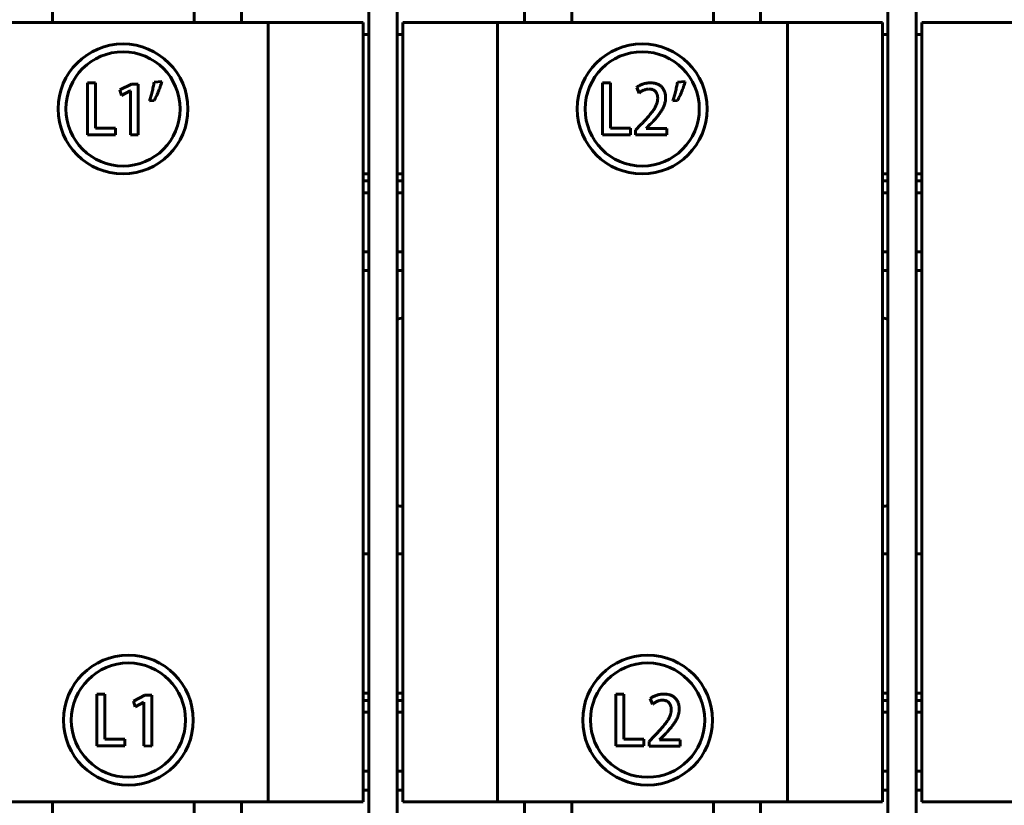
# Model space of a CAD drawing. Header units: millimetres. Extents: x 0 to 297, y 0 to 420.
# Tile 5 of 13: x 104 to 188, y 114 to 180. Entities that reach past the tile are written whole.
import ezdxf

# ---------------------------------------------------------------- set-up
doc = ezdxf.new("R2010")
doc.units = ezdxf.units.MM
doc.linetypes.add('K5LT_BASIC', pattern=[0])
doc.linetypes.add('K5LT_THIN', pattern=[0])
doc.layers.add('Системный слой', color=7, linetype='Continuous')
doc.styles.add('KDIMTEXTSTYLE', font='GOST_AU.SHX', dxfattribs={"width": 0.96, "oblique": 15, "height": 5})
doc.dimstyles.new('KDIMSTYLE (0.20)', dxfattribs={"dimtxt": 5, "dimasz": 1, "dimexe": 2, "dimexo": 0, "dimgap": 1, "dimtad": 1, "dimlfac": 5, "dimtxsty": 'KDIMTEXTSTYLE', "dimsah": 1, "dimcen": 0, "dimdle": 1, "dimadec": 0, "dimazin": 0, "dimtfac": 0.667, "dimtmove": 0, "dimatfit": 3, "dimfxl": 1, "dimtvp": 1, "dimtolj": 1, "dimtzin": 0, "dimarcsym": 0})

# ---------------------------------------------------------------- blocks, each defined once
blk = doc.blocks.new('U17')
at = {"layer": 'Системный слой', "color": 150, "linetype": 'K5LT_BASIC', "lineweight": 60, "true_color": 0x0080ff}
for p, q in [((133.604, 122.432), (134.083, 122.432)), ((136.483, 122.432), (136.961, 122.432)), ((177.604, 122.432), (178.083, 122.432)), ((180.483, 122.432), (180.961, 122.432))]:
    blk.add_line(p, q, dxfattribs=at)
blk = doc.blocks.new('U18')
at = {"layer": 'Системный слой', "color": 150, "linetype": 'K5LT_BASIC', "lineweight": 60, "true_color": 0x0080ff}
for p, q in [((134.083, 123.032), (133.604, 123.032)), ((136.961, 123.032), (136.483, 123.032)), ((178.083, 123.032), (177.604, 123.032)), ((180.961, 123.032), (180.483, 123.032))]:
    blk.add_line(p, q, dxfattribs=at)
blk = doc.blocks.new('U24')
at = {"layer": 'Системный слой', "color": 150, "linetype": 'K5LT_BASIC', "lineweight": 60, "true_color": 0x0080ff}
for p, q in [((134.083, 116.432), (133.604, 116.432)), ((136.961, 116.432), (136.483, 116.432))]:
    blk.add_line(p, q, dxfattribs=at)
blk = doc.blocks.new('U25')
at = {"layer": 'Системный слой', "color": 150, "linetype": 'K5LT_BASIC', "lineweight": 60, "true_color": 0x0080ff}
for p, q in [((134.083, 121.432), (133.604, 121.432)), ((136.961, 121.432), (136.483, 121.432))]:
    blk.add_line(p, q, dxfattribs=at)
blk = doc.blocks.new('U26')
at = {"layer": 'Системный слой', "color": 150, "linetype": 'K5LT_BASIC', "lineweight": 60, "true_color": 0x0080ff}
for p, q in [((133.604, 116.432), (134.083, 116.432)), ((136.483, 116.432), (136.961, 116.432))]:
    blk.add_line(p, q, dxfattribs=at)
blk = doc.blocks.new('U32')
at = {"layer": 'Системный слой', "color": 150, "linetype": 'K5LT_BASIC', "lineweight": 60, "true_color": 0x0080ff}
for p, q in [((178.083, 116.432), (177.604, 116.432)), ((180.961, 116.432), (180.483, 116.432))]:
    blk.add_line(p, q, dxfattribs=at)
blk = doc.blocks.new('U33')
at = {"layer": 'Системный слой', "color": 150, "linetype": 'K5LT_BASIC', "lineweight": 60, "true_color": 0x0080ff}
for p, q in [((177.604, 116.432), (178.083, 116.432)), ((180.483, 116.432), (180.961, 116.432))]:
    blk.add_line(p, q, dxfattribs=at)
blk = doc.blocks.new('U34')
at = {"layer": 'Системный слой', "color": 150, "linetype": 'K5LT_BASIC', "lineweight": 60, "true_color": 0x0080ff}
for p, q in [((178.083, 121.432), (177.604, 121.432)), ((180.961, 121.432), (180.483, 121.432))]:
    blk.add_line(p, q, dxfattribs=at)
blk = doc.blocks.new('U37')
at = {"layer": 'Системный слой', "color": 150, "linetype": 'K5LT_BASIC', "lineweight": 60, "true_color": 0x0080ff}
for p, q in [((133.604, 166.432), (134.083, 166.432)), ((136.483, 166.432), (136.961, 166.432)), ((177.604, 166.432), (178.083, 166.432)), ((180.483, 166.432), (180.961, 166.432))]:
    blk.add_line(p, q, dxfattribs=at)
blk = doc.blocks.new('U38')
at = {"layer": 'Системный слой', "color": 150, "linetype": 'K5LT_BASIC', "lineweight": 60, "true_color": 0x0080ff}
for p, q in [((134.083, 167.032), (133.604, 167.032)), ((136.961, 167.032), (136.483, 167.032)), ((178.083, 167.032), (177.604, 167.032)), ((180.961, 167.032), (180.483, 167.032))]:
    blk.add_line(p, q, dxfattribs=at)
blk = doc.blocks.new('U39')
at = {"layer": 'Системный слой', "color": 150, "linetype": 'K5LT_BASIC', "lineweight": 60, "true_color": 0x0080ff}
for p, q in [((134.083, 160.432), (133.604, 160.432)), ((136.961, 160.432), (136.483, 160.432))]:
    blk.add_line(p, q, dxfattribs=at)
blk = doc.blocks.new('U40')
at = {"layer": 'Системный слой', "color": 150, "linetype": 'K5LT_BASIC', "lineweight": 60, "true_color": 0x0080ff}
for p, q in [((133.604, 160.432), (134.083, 160.432)), ((136.483, 160.432), (136.961, 160.432))]:
    blk.add_line(p, q, dxfattribs=at)
blk = doc.blocks.new('U41')
at = {"layer": 'Системный слой', "color": 150, "linetype": 'K5LT_BASIC', "lineweight": 60, "true_color": 0x0080ff}
for p, q in [((134.083, 165.432), (133.604, 165.432)), ((136.961, 165.432), (136.483, 165.432))]:
    blk.add_line(p, q, dxfattribs=at)
blk = doc.blocks.new('U42')
at = {"layer": 'Системный слой', "color": 150, "linetype": 'K5LT_BASIC', "lineweight": 60, "true_color": 0x0080ff}
for p, q in [((178.083, 160.432), (177.604, 160.432)), ((180.961, 160.432), (180.483, 160.432))]:
    blk.add_line(p, q, dxfattribs=at)
blk = doc.blocks.new('U43')
at = {"layer": 'Системный слой', "color": 150, "linetype": 'K5LT_BASIC', "lineweight": 60, "true_color": 0x0080ff}
for p, q in [((177.604, 160.432), (178.083, 160.432)), ((180.483, 160.432), (180.961, 160.432))]:
    blk.add_line(p, q, dxfattribs=at)
blk = doc.blocks.new('U44')
at = {"layer": 'Системный слой', "color": 150, "linetype": 'K5LT_BASIC', "lineweight": 60, "true_color": 0x0080ff}
for p, q in [((178.083, 165.432), (177.604, 165.432)), ((180.961, 165.432), (180.483, 165.432))]:
    blk.add_line(p, q, dxfattribs=at)
blk = doc.blocks.new('U79')
at = {"layer": 'Системный слой', "color": 150, "linetype": 'K5LT_BASIC', "lineweight": 60, "true_color": 0x0080ff}
for p, q in [((134.083, 114.832), (133.604, 114.832)), ((136.961, 114.832), (136.483, 114.832)), ((178.083, 114.832), (177.604, 114.832)), ((180.961, 114.832), (180.483, 114.832))]:
    blk.add_line(p, q, dxfattribs=at)
blk = doc.blocks.new('U86')
at = {"layer": 'Системный слой', "color": 150, "linetype": 'K5LT_BASIC', "lineweight": 60, "true_color": 0x0080ff}
for p, q in [((134.083, 158.832), (133.604, 158.832)), ((136.961, 158.832), (136.483, 158.832)), ((178.083, 158.832), (177.604, 158.832)), ((180.961, 158.832), (180.483, 158.832))]:
    blk.add_line(p, q, dxfattribs=at)
blk = doc.blocks.new('U87')
at = {"layer": 'Системный слой', "color": 150, "linetype": 'K5LT_BASIC', "lineweight": 60, "true_color": 0x0080ff}
for p, q in [((134.083, 134.832), (133.604, 134.832)), ((136.961, 134.832), (136.483, 134.832)), ((178.083, 134.832), (177.604, 134.832)), ((180.961, 134.832), (180.483, 134.832))]:
    blk.add_line(p, q, dxfattribs=at)
blk = doc.blocks.new('U98')
at = {"layer": 'Системный слой', "color": 150, "linetype": 'K5LT_BASIC', "lineweight": 60, "true_color": 0x0080ff}
for p, q in [((134.083, 178.832), (133.604, 178.832)), ((136.961, 178.832), (136.483, 178.832)), ((178.083, 178.832), (177.604, 178.832)), ((180.961, 178.832), (180.483, 178.832))]:
    blk.add_line(p, q, dxfattribs=at)
blk = doc.blocks.new('U121')
at = {"layer": 'Системный слой', "color": 150, "linetype": 'K5LT_BASIC', "lineweight": 60, "true_color": 0x0080ff}
for p, q in [((123.283, 184.833), (123.283, 179.833)), ((123.283, 113.833), (123.283, 108.834)), ((123.283, 90.834), (123.283, 90.833))]:
    blk.add_line(p, q, dxfattribs=at)
blk = doc.blocks.new('U122')
at = {"layer": 'Системный слой', "color": 150, "linetype": 'K5LT_BASIC', "lineweight": 60, "true_color": 0x0080ff}
for p, q in [((147.283, 179.833), (147.283, 184.833)), ((147.283, 108.834), (147.283, 113.833)), ((147.283, 90.833), (147.283, 90.834))]:
    blk.add_line(p, q, dxfattribs=at)
blk = doc.blocks.new('U123')
at = {"layer": 'Системный слой', "color": 150, "linetype": 'K5LT_BASIC', "lineweight": 60, "true_color": 0x0080ff}
for p, q in [((167.283, 184.833), (167.283, 179.833)), ((167.283, 113.833), (167.283, 108.834)), ((167.283, 90.834), (167.283, 90.833))]:
    blk.add_line(p, q, dxfattribs=at)
blk = doc.blocks.new('U125')
at = {"layer": 'Системный слой', "color": 150, "linetype": 'K5LT_BASIC', "lineweight": 60, "true_color": 0x0080ff}
blk.add_line((180.483, 186.942), (180.483, 94.693), dxfattribs=at)
blk = doc.blocks.new('U126')
at = {"layer": 'Системный слой', "color": 150, "linetype": 'K5LT_BASIC', "lineweight": 60, "true_color": 0x0080ff}
blk.add_line((178.083, 186.942), (178.083, 94.693), dxfattribs=at)
blk = doc.blocks.new('U128')
at = {"layer": 'Системный слой', "color": 150, "linetype": 'K5LT_BASIC', "lineweight": 60, "true_color": 0x0080ff}
blk.add_line((136.483, 94.693), (136.483, 202.833), dxfattribs=at)
blk = doc.blocks.new('U129')
at = {"layer": 'Системный слой', "color": 150, "linetype": 'K5LT_BASIC', "lineweight": 60, "true_color": 0x0080ff}
blk.add_line((134.083, 94.693), (134.083, 202.833), dxfattribs=at)
blk = doc.blocks.new('KDIMARROW_01')
at = {"layer": 'Системный слой'}
blk.add_hatch(color=0, dxfattribs=at).paths.add_polyline_path([(-5, -0.658), (0, 0), (-5, 0.658), (-4.5, 0)])
at = {"layer": 'Системный слой', "color": 0, "linetype": 'K5LT_THIN', "lineweight": 18}
for p, q in [((-4.5, 0), (-5, 0.658)), ((-5, 0.658), (0, 0)), ((0, 0), (-5, -0.658)), ((-5, -0.658), (-4.5, 0)), ((0, 0), (-1, 0))]:
    blk.add_line(p, q, dxfattribs=at)

msp = doc.modelspace()

# ---------------------------------------------------------------- linework, layer by layer
at = {"layer": 'Системный слой', "color": 150, "linetype": 'K5LT_BASIC', "lineweight": 60, "true_color": 0x0080ff}
for p, q in [((107.2828, 179.8332), (107.2828, 181.3246)), ((119.2828, 181.3246), (119.2828, 179.8332)), ((151.2828, 179.8332), (151.2828, 181.3246)), ((163.2828, 181.3246), (163.2828, 179.8332)), ((100.9988, 179.8332), (125.5668, 179.8332)), ((125.5668, 179.8332), (125.5668, 113.8332)), ((125.5668, 179.8332), (133.6043, 179.8332)), ((133.6043, 113.8332), (133.6043, 179.8332)), ((136.9614, 179.8332), (144.9988, 179.8332)), ((136.9614, 113.8332), (136.9614, 179.8332)), ((144.9988, 179.8332), (169.5668, 179.8332)), ((144.9988, 179.8332), (144.9988, 113.8332)), ((169.5668, 179.8332), (177.6043, 179.8332)), ((169.5668, 179.8332), (169.5668, 113.8332)), ((177.6043, 113.8332), (177.6043, 179.8332)), ((180.9614, 113.8332), (180.9614, 179.8332)), ((180.9614, 179.8332), (188.9988, 179.8332)), ((110.235, 174.7366), (110.235, 170.3347)), ((110.9101, 174.7366), (110.235, 174.7366)), ((110.9101, 170.9034), (110.9101, 174.7366)), ((113.9644, 174.6332), (112.9839, 174.1364)), ((114.5499, 174.6332), (113.9644, 174.6332)), ((114.5499, 170.3297), (114.5499, 174.6332)), ((116.5442, 174.8427), (115.8898, 174.7803)), ((153.8838, 174.7366), (153.8838, 170.3347)), ((154.5589, 174.7366), (153.8838, 174.7366)), ((154.5589, 170.9034), (154.5589, 174.7366)), ((160.8954, 174.8427), (160.241, 174.7803)), ((112.9839, 174.1364), (113.1334, 173.6522)), ((113.1334, 173.6522), (113.8632, 174.0545)), ((113.8632, 174.0545), (113.8747, 174.0545)), ((113.8747, 174.0545), (113.8747, 170.3362)), ((156.7847, 174.3489), (156.9861, 173.8705)), ((115.4874, 173.2056), (115.8955, 173.2516)), ((159.8386, 173.2056), (160.2467, 173.2516)), ((157.1464, 171.1927), (156.693, 170.7177)), ((157.5837, 170.8656), (157.9401, 171.2339)), ((110.235, 170.3347), (112.6055, 170.3347)), ((112.6055, 170.9034), (110.9101, 170.9034)), ((112.6055, 170.3347), (112.6055, 170.9034)), ((113.8747, 170.3362), (114.5499, 170.3297)), ((153.8838, 170.3347), (156.2543, 170.3347)), ((156.2543, 170.9034), (154.5589, 170.9034)), ((156.2543, 170.3347), (156.2543, 170.9034)), ((156.693, 170.7177), (156.693, 170.3309)), ((156.693, 170.3309), (159.3336, 170.3309)), ((157.5837, 170.8539), (157.5837, 170.8656)), ((159.3336, 170.8539), (157.5837, 170.8539)), ((159.3336, 170.3309), (159.3336, 170.8539)), ((111.7068, 122.9662), (111.0317, 122.9662)), ((111.0317, 122.9662), (111.0317, 118.5643)), ((111.7068, 119.133), (111.7068, 122.9662)), ((115.1123, 122.8628), (114.1318, 122.366)), ((115.6977, 122.8628), (115.1123, 122.8628)), ((115.6977, 118.5593), (115.6977, 122.8628)), ((155.0317, 122.9662), (155.0317, 118.5643)), ((155.7068, 122.9662), (155.0317, 122.9662)), ((155.7068, 119.133), (155.7068, 122.9662)), ((114.1318, 122.366), (114.2812, 121.8818)), ((114.2812, 121.8818), (115.0111, 122.2841)), ((115.0111, 122.2841), (115.0226, 122.2841)), ((115.0226, 122.2841), (115.0226, 118.5658)), ((157.9326, 122.5785), (158.1339, 122.1001)), ((158.2943, 119.4223), (157.8408, 118.9473)), ((158.7316, 119.0952), (159.0879, 119.4635)), ((111.0317, 118.5643), (113.4022, 118.5643)), ((113.4022, 119.133), (111.7068, 119.133)), ((113.4022, 118.5643), (113.4022, 119.133)), ((115.0226, 118.5658), (115.6977, 118.5593)), ((155.0317, 118.5643), (157.4022, 118.5643)), ((157.4022, 119.133), (155.7068, 119.133)), ((157.4022, 118.5643), (157.4022, 119.133)), ((157.8408, 118.9473), (157.8408, 118.5605)), ((157.8408, 118.5605), (160.4815, 118.5605)), ((158.7316, 119.0835), (158.7316, 119.0952)), ((160.4815, 119.0835), (158.7316, 119.0835)), ((160.4815, 118.5605), (160.4815, 119.0835)), ((100.9988, 113.8332), (125.5668, 113.8332)), ((107.2828, 97.8332), (107.2828, 113.8332)), ((119.2828, 113.8332), (119.2828, 97.8332)), ((125.5668, 113.8332), (133.6043, 113.8332)), ((136.9614, 113.8332), (144.9988, 113.8332)), ((144.9988, 113.8332), (169.5668, 113.8332)), ((151.2828, 97.8332), (151.2828, 113.8332)), ((163.2828, 113.8332), (163.2828, 97.8332)), ((169.5668, 113.8332), (177.6043, 113.8332)), ((180.9614, 113.8332), (188.9988, 113.8332))]:
    msp.add_line(p, q, dxfattribs=at)
for centre, radius in [((113.2545, 172.5263), 5.5), ((157.2545, 172.5263), 5.5), ((113.2545, 172.5263), 4.84), ((157.2545, 172.5263), 4.84), ((113.7106, 120.7559), 5.5), ((157.7106, 120.7559), 5.5), ((113.7106, 120.7559), 4.84), ((157.7106, 120.7559), 4.84)]:
    msp.add_circle(centre, radius, dxfattribs=at)
for centre, start, end in [((137.2825, 151.8324), 96.146043, 105.460685), ((177.2825, 151.8324), 74.528967, 83.843925), ((137.2825, 141.8324), 254.539315, 263.853957), ((177.2825, 141.8324), 276.156075, 285.471033)]:
    msp.add_arc(centre, 3, start, end, dxfattribs=at)
for points, knots in [([(115.8898, 174.7803), (115.8791, 174.7154), (115.8575, 174.5836), (115.8166, 174.3837), (115.7714, 174.1778), (115.7194, 173.9691), (115.6634, 173.764), (115.6074, 173.5667), (115.5484, 173.3821), (115.5073, 173.2632), (115.4874, 173.2056)], [0, 0, 0, 0, 0.1212532, 0.2463018, 0.3760879, 0.5097933, 0.6426564, 0.7681385, 0.8877085, 1, 1, 1, 1]), ([(115.8955, 173.2516), (115.9232, 173.3009), (115.9816, 173.405), (116.0645, 173.5746), (116.1523, 173.7632), (116.2393, 173.9694), (116.3243, 174.1858), (116.4052, 174.4048), (116.4785, 174.6236), (116.5224, 174.77), (116.5442, 174.8427)], [0, 0, 0, 0, 0.0984494, 0.2079442, 0.3287248, 0.4609348, 0.5979598, 0.7337823, 0.8677098, 1, 1, 1, 1]), ([(157.9512, 174.738), (157.8916, 174.7359), (157.7749, 174.7317), (157.6038, 174.7098), (157.4409, 174.6746), (157.2874, 174.6248), (157.1438, 174.5674), (157.0124, 174.5009), (156.8915, 174.4308), (156.8197, 174.3757), (156.7847, 174.3489)], [0, 0, 0, 0, 0.1429887, 0.2795806, 0.4128589, 0.5418325, 0.6657881, 0.7831177, 0.8945205, 1, 1, 1, 1]), ([(159.2408, 173.4842), (159.2402, 173.5263), (159.239, 173.6093), (159.2239, 173.7313), (159.2016, 173.849), (159.1667, 173.9614), (159.1239, 174.0696), (159.0692, 174.1719), (159.0055, 174.2698), (158.9331, 174.3631), (158.849, 174.4483), (158.7534, 174.5227), (158.6467, 174.5864), (158.5288, 174.6387), (158.3999, 174.6799), (158.2603, 174.7117), (158.1094, 174.7314), (158.005, 174.7357), (157.9512, 174.738)], [0, 0, 0, 0, 0.0622075, 0.1223307, 0.1811313, 0.238842, 0.2957337, 0.3526387, 0.4097065, 0.4679684, 0.5266836, 0.5858417, 0.6463808, 0.7095505, 0.7757794, 0.845835, 0.920519, 1, 1, 1, 1]), ([(160.241, 174.7803), (160.2303, 174.7154), (160.2087, 174.5836), (160.1678, 174.3837), (160.1226, 174.1778), (160.0706, 173.9691), (160.0146, 173.764), (159.9586, 173.5667), (159.8996, 173.3821), (159.8585, 173.2632), (159.8386, 173.2056)], [0, 0, 0, 0, 0.1212532, 0.2463018, 0.3760879, 0.5097933, 0.6426564, 0.7681385, 0.8877085, 1, 1, 1, 1]), ([(160.2467, 173.2516), (160.2744, 173.3009), (160.3328, 173.405), (160.4157, 173.5746), (160.5035, 173.7632), (160.5905, 173.9694), (160.6755, 174.1858), (160.7564, 174.4048), (160.8297, 174.6236), (160.8736, 174.77), (160.8954, 174.8427)], [0, 0, 0, 0, 0.0984494, 0.2079442, 0.3287248, 0.4609348, 0.5979598, 0.7337823, 0.8677098, 1, 1, 1, 1]), ([(156.9861, 173.8705), (157.0123, 173.8918), (157.0662, 173.9354), (157.1546, 173.9948), (157.2506, 174.0511), (157.3527, 174.1054), (157.4614, 174.1523), (157.5764, 174.1864), (157.696, 174.2087), (157.7776, 174.2129), (157.819, 174.215)], [0, 0, 0, 0, 0.1103554, 0.22634, 0.3472663, 0.4739885, 0.6037738, 0.7332113, 0.8647678, 1, 1, 1, 1]), ([(157.819, 174.215), (157.8515, 174.2137), (157.9145, 174.2111), (158.005, 174.1972), (158.0889, 174.1788), (158.1654, 174.1521), (158.2343, 174.1178), (158.297, 174.0779), (158.3514, 174.0301), (158.3979, 173.9753), (158.4386, 173.9164), (158.4734, 173.8535), (158.5037, 173.7882), (158.5268, 173.7191), (158.545, 173.6474), (158.5587, 173.5725), (158.565, 173.4942), (158.5654, 173.4412), (158.5657, 173.4143)], [0, 0, 0, 0, 0.0783113, 0.1519181, 0.2204757, 0.2849254, 0.3467773, 0.4057094, 0.463471, 0.5207942, 0.578432, 0.6358642, 0.6938687, 0.7517615, 0.8110712, 0.8721459, 0.9351774, 1, 1, 1, 1]), ([(158.5657, 173.4143), (158.5642, 173.3738), (158.5613, 173.2921), (158.5427, 173.1693), (158.5152, 173.0451), (158.473, 172.9206), (158.422, 172.7945), (158.3589, 172.6674), (158.2848, 172.5393), (158.1983, 172.4101), (158.1006, 172.278), (157.9957, 172.1387), (157.8786, 171.9953), (157.7524, 171.8452), (157.6149, 171.6905), (157.4689, 171.5286), (157.3111, 171.3626), (157.2022, 171.2503), (157.1464, 171.1927)], [0, 0, 0, 0, 0.0450941, 0.0908893, 0.1380222, 0.186395, 0.2370216, 0.2892944, 0.3441491, 0.4015431, 0.4622417, 0.5269457, 0.5955807, 0.6682378, 0.745149, 0.8259312, 0.9107953, 1, 1, 1, 1]), ([(157.9401, 171.2339), (157.987, 171.2809), (158.0797, 171.3739), (158.2132, 171.5153), (158.3407, 171.6554), (158.4604, 171.7957), (158.5741, 171.934), (158.6813, 172.0713), (158.7795, 172.209), (158.8738, 172.3439), (158.9579, 172.4801), (159.0318, 172.6179), (159.094, 172.7577), (159.1461, 172.8992), (159.1858, 173.0432), (159.2161, 173.1883), (159.2346, 173.3357), (159.2387, 173.4345), (159.2408, 173.4842)], [0, 0, 0, 0, 0.0747114, 0.1477092, 0.2187836, 0.287769, 0.3551132, 0.4202197, 0.4836452, 0.5453043, 0.6053533, 0.6636546, 0.7210147, 0.7774307, 0.8331045, 0.888807, 0.9441058, 1, 1, 1, 1]), ([(159.0991, 122.9676), (159.0395, 122.9655), (158.9228, 122.9613), (158.7517, 122.9394), (158.5888, 122.9042), (158.4353, 122.8544), (158.2917, 122.7969), (158.1603, 122.7305), (158.0394, 122.6604), (157.9675, 122.6053), (157.9326, 122.5785)], [0, 0, 0, 0, 0.1429887, 0.2795806, 0.4128589, 0.5418325, 0.6657881, 0.7831177, 0.8945205, 1, 1, 1, 1]), ([(160.3887, 121.7138), (160.3881, 121.7559), (160.3869, 121.8389), (160.3718, 121.9608), (160.3494, 122.0786), (160.3146, 122.191), (160.2718, 122.2992), (160.2171, 122.4015), (160.1534, 122.4994), (160.081, 122.5927), (159.9969, 122.6779), (159.9012, 122.7523), (159.7946, 122.816), (159.6767, 122.8683), (159.5478, 122.9095), (159.4082, 122.9413), (159.2573, 122.961), (159.1529, 122.9653), (159.0991, 122.9676)], [0, 0, 0, 0, 0.0622075, 0.1223307, 0.1811313, 0.238842, 0.2957337, 0.3526387, 0.4097065, 0.4679684, 0.5266836, 0.5858417, 0.6463808, 0.7095505, 0.7757794, 0.845835, 0.920519, 1, 1, 1, 1]), ([(158.1339, 122.1001), (158.1602, 122.1214), (158.2141, 122.165), (158.3025, 122.2244), (158.3985, 122.2807), (158.5006, 122.335), (158.6093, 122.3819), (158.7243, 122.416), (158.8439, 122.4383), (158.9255, 122.4425), (158.9669, 122.4446)], [0, 0, 0, 0, 0.1103554, 0.22634, 0.3472663, 0.4739885, 0.6037738, 0.7332113, 0.8647678, 1, 1, 1, 1]), ([(158.9669, 122.4446), (158.9994, 122.4433), (159.0624, 122.4407), (159.1529, 122.4268), (159.2368, 122.4084), (159.3133, 122.3817), (159.3822, 122.3474), (159.4449, 122.3075), (159.4993, 122.2597), (159.5458, 122.2049), (159.5864, 122.146), (159.6213, 122.0831), (159.6516, 122.0178), (159.6747, 121.9487), (159.6929, 121.877), (159.7066, 121.8021), (159.7129, 121.7238), (159.7133, 121.6708), (159.7135, 121.6439)], [0, 0, 0, 0, 0.0783113, 0.1519181, 0.2204757, 0.2849254, 0.3467773, 0.4057094, 0.463471, 0.5207942, 0.578432, 0.6358642, 0.6938687, 0.7517615, 0.8110712, 0.8721459, 0.9351774, 1, 1, 1, 1]), ([(159.7135, 121.6439), (159.7121, 121.6034), (159.7092, 121.5217), (159.6906, 121.3989), (159.6631, 121.2747), (159.6209, 121.1502), (159.5699, 121.0241), (159.5067, 120.897), (159.4327, 120.7689), (159.3462, 120.6397), (159.2485, 120.5076), (159.1436, 120.3683), (159.0265, 120.2249), (158.9002, 120.0748), (158.7627, 119.9201), (158.6168, 119.7582), (158.459, 119.5922), (158.3501, 119.4799), (158.2943, 119.4223)], [0, 0, 0, 0, 0.0450941, 0.0908893, 0.1380222, 0.186395, 0.2370216, 0.2892944, 0.3441491, 0.4015431, 0.4622417, 0.5269457, 0.5955807, 0.6682378, 0.745149, 0.8259312, 0.9107953, 1, 1, 1, 1]), ([(159.0879, 119.4635), (159.1348, 119.5105), (159.2276, 119.6035), (159.3611, 119.7449), (159.4886, 119.885), (159.6083, 120.0253), (159.722, 120.1636), (159.8292, 120.3009), (159.9273, 120.4386), (160.0217, 120.5735), (160.1058, 120.7097), (160.1797, 120.8475), (160.2419, 120.9873), (160.294, 121.1288), (160.3336, 121.2728), (160.364, 121.4179), (160.3824, 121.5653), (160.3866, 121.6641), (160.3887, 121.7138)], [0, 0, 0, 0, 0.0747114, 0.1477092, 0.2187836, 0.287769, 0.3551132, 0.4202197, 0.4836452, 0.5453043, 0.6053533, 0.6636546, 0.7210147, 0.7774307, 0.8331045, 0.888807, 0.9441058, 1, 1, 1, 1])]:
    msp.add_open_spline(points, degree=3, knots=knots, dxfattribs=at)

# ---------------------------------------------------------------- block references
at = {"layer": 'Системный слой'}
for name in ['U129', 'U128', 'U126', 'U125', 'U121', 'U122', 'U123', 'U98', 'U38', 'U37', 'U41', 'U44', 'U39', 'U40', 'U42', 'U43', 'U86', 'U87', 'U18', 'U17', 'U25', 'U34', 'U24', 'U26', 'U32', 'U33', 'U79']:
    msp.add_blockref(name, (0, 0), dxfattribs=at)

# ---------------------------------------------------------------- dimensions: what is measured, and where the dimension line sits
at = {"layer": 'Системный слой', "color": 7}
msp.add_linear_dim(base=(75.2825, 216.8324), p1=(105.8828, 78.8337), p2=(85.2825, 216.8324), angle=90, location=(75.2825, 147.8331), text='\\H5.0;\\W0.965;\\Q15;\\H5.0;\\W0.965;\\Q15;\\Q15;В', dimstyle='KDIMSTYLE (0.20)', override={"dimexo": 0, "dimblk1": 'KDIMARROW_01', "dimblk2": 'KDIMARROW_01', "dimse1": 0, "dimse2": 0, "dimclrt": 7, "dimtolj": 1}, dxfattribs=at).render()

doc.saveas('drawing.dxf')
